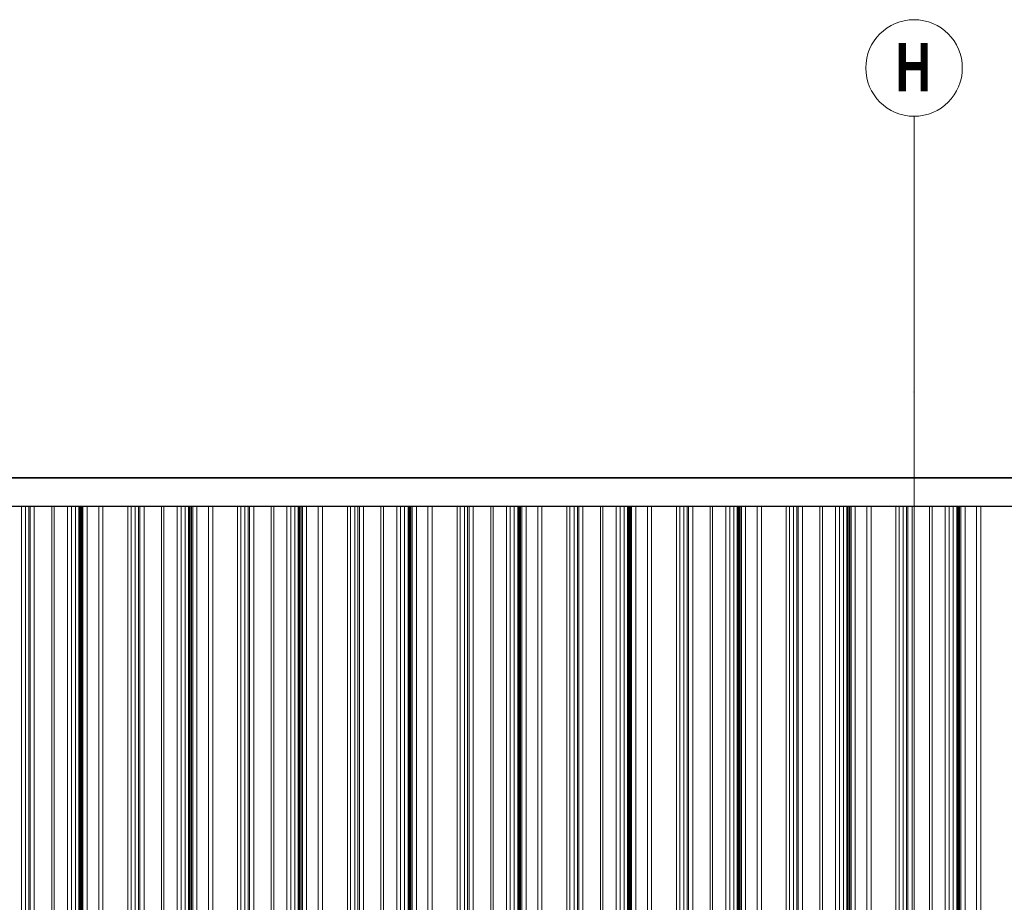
# Model space of a CAD drawing. Header units: metres. Extents: x -58265 to 590738, y -55036 to 35250.
# Tile 60 of 160: x 533818 to 537388, y -40535 to -37336. Entities that reach past the tile are written whole.
import ezdxf

# ---------------------------------------------------------------- set-up
doc = ezdxf.new("R2010")
doc.units = ezdxf.units.M
doc.header["$LTSCALE"] = 0.05
doc.header["$PDSIZE"] = 0.8
doc.linetypes.add('Strichlinie_ eng', pattern=[46, 30, -16])
for name, color, linetype in [('Ansicht Süd_3_A_1_Fassaden', 7, 'Continuous'), ('Ansicht Süd_3_A_1_Wände_Attika', 7, 'Continuous'), ('Ansicht Süd_3_A_3_Achsen_Raster', 7, 'Continuous')]:
    doc.layers.add(name, color=color, linetype=linetype)
doc.styles.add('ERSTELLTER_STIL_4', font='txt')

msp = doc.modelspace()

# ---------------------------------------------------------------- linework, layer by layer
at = {"layer": 'Ansicht Süd_3_A_1_Fassaden', "color": 7, "linetype": 'Continuous', "lineweight": 25}
msp.add_line((518774.4, -38996.1), (563942.4, -38996.1), dxfattribs=at)
at = {"layer": 'Ansicht Süd_3_A_1_Fassaden', "color": 253, "linetype": 'Continuous', "lineweight": 18}
for p, q in [((533824.3, -39448.9), (533824.3, -39100.1)), ((533839.3, -39448.9), (533839.3, -39100.1)), ((533850.9, -39448.9), (533850.9, -39100.1)), ((533856.2, -39448.9), (533856.2, -39100.1)), ((533871.3, -39448.9), (533871.3, -39100.1)), ((533934.7, -39448.9), (533934.7, -39100.1)), ((533943.6, -39448.9), (533943.6, -39100.1)), ((533991.7, -39448.9), (533991.7, -39100.1)), ((534005.7, -39448.9), (534005.7, -39100.1)), ((534020.3, -39448.9), (534020.3, -39100.1)), ((534032.8, -39448.9), (534032.8, -39100.1)), ((534035.8, -39448.9), (534035.8, -39100.1)), ((534037.6, -39448.9), (534037.6, -39100.1)), ((534041.5, -39448.9), (534041.5, -39100.1)), ((534043.3, -39448.9), (534043.3, -39100.1)), ((534047.8, -39448.9), (534047.8, -39100.1)), ((534063, -39448.9), (534063, -39100.1)), ((534105, -39448.9), (534105, -39100.1)), ((534120.3, -39448.9), (534120.3, -39100.1)), ((534210.5, -39448.9), (534210.5, -39100.1)), ((534222.1, -39448.9), (534222.1, -39100.1)), ((534237.1, -39448.9), (534237.1, -39100.1)), ((534248.8, -39448.9), (534248.8, -39100.1)), ((534254, -39448.9), (534254, -39100.1)), ((534269.1, -39448.9), (534269.1, -39100.1)), ((534332.5, -39448.9), (534332.5, -39100.1)), ((534341.4, -39448.9), (534341.4, -39100.1)), ((534389.5, -39448.9), (534389.5, -39100.1)), ((534403.5, -39448.9), (534403.5, -39100.1)), ((534418.1, -39448.9), (534418.1, -39100.1)), ((534430.6, -39448.9), (534430.6, -39100.1)), ((534433.7, -39448.9), (534433.7, -39100.1)), ((534435.4, -39448.9), (534435.4, -39100.1)), ((534439.4, -39448.9), (534439.4, -39100.1)), ((534441.1, -39448.9), (534441.1, -39100.1)), ((534445.6, -39448.9), (534445.6, -39100.1)), ((534460.9, -39448.9), (534460.9, -39100.1)), ((534502.9, -39448.9), (534502.9, -39100.1)), ((534518.1, -39448.9), (534518.1, -39100.1)), ((534608.3, -39448.9), (534608.3, -39100.1)), ((534619.9, -39448.9), (534619.9, -39100.1)), ((534635, -39448.9), (534635, -39100.1)), ((534646.6, -39448.9), (534646.6, -39100.1)), ((534651.9, -39448.9), (534651.9, -39100.1)), ((534666.9, -39448.9), (534666.9, -39100.1)), ((534730.4, -39448.9), (534730.4, -39100.1)), ((534739.2, -39448.9), (534739.2, -39100.1)), ((534787.3, -39448.9), (534787.3, -39100.1)), ((534801.4, -39448.9), (534801.4, -39100.1)), ((534815.9, -39448.9), (534815.9, -39100.1)), ((534828.5, -39448.9), (534828.5, -39100.1)), ((534831.5, -39448.9), (534831.5, -39100.1)), ((534833.3, -39448.9), (534833.3, -39100.1)), ((534837.2, -39448.9), (534837.2, -39100.1)), ((534838.9, -39448.9), (534838.9, -39100.1)), ((534843.5, -39448.9), (534843.5, -39100.1)), ((534858.7, -39448.9), (534858.7, -39100.1)), ((534900.7, -39448.9), (534900.7, -39100.1)), ((534916, -39448.9), (534916, -39100.1)), ((535006.2, -39448.9), (535006.2, -39100.1)), ((535017.8, -39448.9), (535017.8, -39100.1)), ((535032.8, -39448.9), (535032.8, -39100.1)), ((535044.4, -39448.9), (535044.4, -39100.1)), ((535049.7, -39448.9), (535049.7, -39100.1)), ((535064.8, -39448.9), (535064.8, -39100.1)), ((535128.2, -39448.9), (535128.2, -39100.1)), ((535137.1, -39448.9), (535137.1, -39100.1)), ((535185.2, -39448.9), (535185.2, -39100.1)), ((535199.2, -39448.9), (535199.2, -39100.1)), ((535213.8, -39448.9), (535213.8, -39100.1)), ((535226.3, -39448.9), (535226.3, -39100.1)), ((535229.3, -39448.9), (535229.3, -39100.1)), ((535231.1, -39448.9), (535231.1, -39100.1)), ((535235, -39448.9), (535235, -39100.1)), ((535236.8, -39448.9), (535236.8, -39100.1)), ((535241.3, -39448.9), (535241.3, -39100.1)), ((535256.5, -39448.9), (535256.5, -39100.1)), ((535298.5, -39448.9), (535298.5, -39100.1)), ((535313.8, -39448.9), (535313.8, -39100.1)), ((535404, -39448.9), (535404, -39100.1)), ((535415.6, -39448.9), (535415.6, -39100.1)), ((535430.6, -39448.9), (535430.6, -39100.1)), ((535442.3, -39448.9), (535442.3, -39100.1)), ((535447.5, -39448.9), (535447.5, -39100.1)), ((535462.6, -39448.9), (535462.6, -39100.1)), ((535526, -39448.9), (535526, -39100.1)), ((535534.9, -39448.9), (535534.9, -39100.1)), ((535583, -39448.9), (535583, -39100.1)), ((535597, -39448.9), (535597, -39100.1)), ((535611.6, -39448.9), (535611.6, -39100.1)), ((535624.1, -39448.9), (535624.1, -39100.1)), ((535627.2, -39448.9), (535627.2, -39100.1)), ((535628.9, -39448.9), (535628.9, -39100.1)), ((535632.9, -39448.9), (535632.9, -39100.1)), ((535634.6, -39448.9), (535634.6, -39100.1)), ((535639.1, -39448.9), (535639.1, -39100.1)), ((535654.4, -39448.9), (535654.4, -39100.1)), ((535696.4, -39448.9), (535696.4, -39100.1)), ((535711.6, -39448.9), (535711.6, -39100.1)), ((535801.8, -39448.9), (535801.8, -39100.1)), ((535813.4, -39448.9), (535813.4, -39100.1)), ((535828.5, -39448.9), (535828.5, -39100.1)), ((535840.1, -39448.9), (535840.1, -39100.1)), ((535845.4, -39448.9), (535845.4, -39100.1)), ((535860.4, -39448.9), (535860.4, -39100.1)), ((535923.9, -39448.9), (535923.9, -39100.1)), ((535932.7, -39448.9), (535932.7, -39100.1)), ((535980.8, -39448.9), (535980.8, -39100.1)), ((535994.9, -39448.9), (535994.9, -39100.1)), ((536009.4, -39448.9), (536009.4, -39100.1)), ((536022, -39448.9), (536022, -39100.1)), ((536025, -39448.9), (536025, -39100.1)), ((536026.8, -39448.9), (536026.8, -39100.1)), ((536030.7, -39448.9), (536030.7, -39100.1)), ((536032.4, -39448.9), (536032.4, -39100.1)), ((536037, -39448.9), (536037, -39100.1)), ((536052.2, -39448.9), (536052.2, -39100.1)), ((536094.2, -39448.9), (536094.2, -39100.1)), ((536109.5, -39448.9), (536109.5, -39100.1)), ((536199.7, -39448.9), (536199.7, -39100.1)), ((536211.3, -39448.9), (536211.3, -39100.1)), ((536226.3, -39448.9), (536226.3, -39100.1)), ((536237.9, -39448.9), (536237.9, -39100.1)), ((536243.2, -39448.9), (536243.2, -39100.1)), ((536258.3, -39448.9), (536258.3, -39100.1)), ((536321.7, -39448.9), (536321.7, -39100.1)), ((536330.6, -39448.9), (536330.6, -39100.1)), ((536378.7, -39448.9), (536378.7, -39100.1)), ((536392.7, -39448.9), (536392.7, -39100.1)), ((536407.3, -39448.9), (536407.3, -39100.1)), ((536419.8, -39448.9), (536419.8, -39100.1)), ((536422.8, -39448.9), (536422.8, -39100.1)), ((536424.6, -39448.9), (536424.6, -39100.1)), ((536428.5, -39448.9), (536428.5, -39100.1)), ((536430.3, -39448.9), (536430.3, -39100.1)), ((536434.8, -39448.9), (536434.8, -39100.1)), ((536450, -39448.9), (536450, -39100.1)), ((536492, -39448.9), (536492, -39100.1)), ((536507.3, -39448.9), (536507.3, -39100.1)), ((536597.5, -39448.9), (536597.5, -39100.1)), ((536609.1, -39448.9), (536609.1, -39100.1)), ((536624.1, -39448.9), (536624.1, -39100.1)), ((536635.8, -39448.9), (536635.8, -39100.1)), ((536641, -39448.9), (536641, -39100.1)), ((536656.1, -39448.9), (536656.1, -39100.1)), ((536719.5, -39448.9), (536719.5, -39100.1)), ((536728.4, -39448.9), (536728.4, -39100.1)), ((536776.5, -39448.9), (536776.5, -39100.1)), ((536790.5, -39448.9), (536790.5, -39100.1)), ((536805.1, -39448.9), (536805.1, -39100.1)), ((536817.6, -39448.9), (536817.6, -39100.1)), ((536820.7, -39448.9), (536820.7, -39100.1)), ((536822.4, -39448.9), (536822.4, -39100.1)), ((536826.4, -39448.9), (536826.4, -39100.1)), ((536828.1, -39448.9), (536828.1, -39100.1)), ((536832.6, -39448.9), (536832.6, -39100.1)), ((536847.9, -39448.9), (536847.9, -39100.1)), ((536889.9, -39448.9), (536889.9, -39100.1)), ((536905.1, -39448.9), (536905.1, -39100.1)), ((536995.3, -39448.9), (536995.3, -39100.1)), ((537006.9, -39448.9), (537006.9, -39100.1)), ((537022, -39448.9), (537022, -39100.1)), ((537033.6, -39448.9), (537033.6, -39100.1)), ((537038.9, -39448.9), (537038.9, -39100.1)), ((537053.9, -39448.9), (537053.9, -39100.1)), ((537117.4, -39448.9), (537117.4, -39100.1)), ((537126.2, -39448.9), (537126.2, -39100.1)), ((537174.3, -39448.9), (537174.3, -39100.1)), ((537188.4, -39448.9), (537188.4, -39100.1)), ((537202.9, -39448.9), (537202.9, -39100.1)), ((537215.5, -39448.9), (537215.5, -39100.1)), ((537218.5, -39448.9), (537218.5, -39100.1)), ((537220.3, -39448.9), (537220.3, -39100.1)), ((537224.2, -39448.9), (537224.2, -39100.1)), ((537225.9, -39448.9), (537225.9, -39100.1)), ((537230.5, -39448.9), (537230.5, -39100.1)), ((537245.7, -39448.9), (537245.7, -39100.1)), ((537287.7, -39448.9), (537287.7, -39100.1)), ((537303, -39448.9), (537303, -39100.1)), ((533824.3, -39848.9), (533824.3, -39448.9)), ((533839.3, -39848.9), (533839.3, -39448.9)), ((533850.9, -39848.9), (533850.9, -39448.9)), ((533856.2, -39848.9), (533856.2, -39448.9)), ((533871.3, -39848.9), (533871.3, -39448.9)), ((533934.7, -39848.9), (533934.7, -39448.9)), ((533943.6, -39848.9), (533943.6, -39448.9)), ((533991.7, -39848.9), (533991.7, -39448.9)), ((534005.7, -39848.9), (534005.7, -39448.9)), ((534020.3, -39848.9), (534020.3, -39448.9)), ((534032.8, -39848.9), (534032.8, -39448.9)), ((534032.8, -39448.9), (534035.8, -39448.9)), ((534035.8, -39848.9), (534035.8, -39448.9)), ((534037.6, -39848.9), (534037.6, -39448.9)), ((534041.5, -39848.9), (534041.5, -39448.9)), ((534043.3, -39848.9), (534043.3, -39448.9)), ((534047.8, -39848.9), (534047.8, -39448.9)), ((534063, -39848.9), (534063, -39448.9)), ((534105, -39848.9), (534105, -39448.9)), ((534120.3, -39848.9), (534120.3, -39448.9)), ((534210.5, -39848.9), (534210.5, -39448.9)), ((534222.1, -39848.9), (534222.1, -39448.9)), ((534237.1, -39848.9), (534237.1, -39448.9)), ((534248.8, -39848.9), (534248.8, -39448.9)), ((534254, -39848.9), (534254, -39448.9)), ((534269.1, -39848.9), (534269.1, -39448.9)), ((534332.5, -39848.9), (534332.5, -39448.9)), ((534341.4, -39848.9), (534341.4, -39448.9)), ((534389.5, -39848.9), (534389.5, -39448.9)), ((534403.5, -39848.9), (534403.5, -39448.9)), ((534418.1, -39848.9), (534418.1, -39448.9)), ((534430.6, -39848.9), (534430.6, -39448.9)), ((534430.6, -39448.9), (534433.7, -39448.9)), ((534433.7, -39848.9), (534433.7, -39448.9)), ((534435.4, -39848.9), (534435.4, -39448.9)), ((534439.4, -39848.9), (534439.4, -39448.9)), ((534441.1, -39848.9), (534441.1, -39448.9)), ((534445.6, -39848.9), (534445.6, -39448.9)), ((534460.9, -39848.9), (534460.9, -39448.9)), ((534502.9, -39848.9), (534502.9, -39448.9)), ((534518.1, -39848.9), (534518.1, -39448.9)), ((534608.3, -39848.9), (534608.3, -39448.9)), ((534619.9, -39848.9), (534619.9, -39448.9)), ((534635, -39848.9), (534635, -39448.9)), ((534646.6, -39848.9), (534646.6, -39448.9)), ((534651.9, -39848.9), (534651.9, -39448.9)), ((534666.9, -39848.9), (534666.9, -39448.9)), ((534730.4, -39848.9), (534730.4, -39448.9)), ((534739.2, -39848.9), (534739.2, -39448.9)), ((534787.3, -39848.9), (534787.3, -39448.9)), ((534801.4, -39848.9), (534801.4, -39448.9)), ((534815.9, -39848.9), (534815.9, -39448.9)), ((534828.5, -39848.9), (534828.5, -39448.9)), ((534828.5, -39448.9), (534831.5, -39448.9)), ((534831.5, -39848.9), (534831.5, -39448.9)), ((534833.3, -39848.9), (534833.3, -39448.9)), ((534837.2, -39848.9), (534837.2, -39448.9)), ((534838.9, -39848.9), (534838.9, -39448.9)), ((534843.5, -39848.9), (534843.5, -39448.9)), ((534858.7, -39848.9), (534858.7, -39448.9)), ((534900.7, -39848.9), (534900.7, -39448.9)), ((534916, -39848.9), (534916, -39448.9)), ((535006.2, -39848.9), (535006.2, -39448.9)), ((535017.8, -39848.9), (535017.8, -39448.9)), ((535032.8, -39848.9), (535032.8, -39448.9)), ((535044.4, -39848.9), (535044.4, -39448.9)), ((535049.7, -39848.9), (535049.7, -39448.9)), ((535064.8, -39848.9), (535064.8, -39448.9)), ((535128.2, -39848.9), (535128.2, -39448.9)), ((535137.1, -39848.9), (535137.1, -39448.9)), ((535185.2, -39848.9), (535185.2, -39448.9)), ((535199.2, -39848.9), (535199.2, -39448.9)), ((535213.8, -39848.9), (535213.8, -39448.9)), ((535226.3, -39848.9), (535226.3, -39448.9)), ((535226.3, -39448.9), (535229.3, -39448.9)), ((535229.3, -39848.9), (535229.3, -39448.9)), ((535231.1, -39848.9), (535231.1, -39448.9)), ((535235, -39848.9), (535235, -39448.9)), ((535236.8, -39848.9), (535236.8, -39448.9)), ((535241.3, -39848.9), (535241.3, -39448.9)), ((535256.5, -39848.9), (535256.5, -39448.9)), ((535298.5, -39848.9), (535298.5, -39448.9)), ((535313.8, -39848.9), (535313.8, -39448.9)), ((535404, -39848.9), (535404, -39448.9)), ((535415.6, -39848.9), (535415.6, -39448.9)), ((535430.6, -39848.9), (535430.6, -39448.9)), ((535442.3, -39848.9), (535442.3, -39448.9)), ((535447.5, -39848.9), (535447.5, -39448.9)), ((535462.6, -39848.9), (535462.6, -39448.9)), ((535526, -39848.9), (535526, -39448.9)), ((535534.9, -39848.9), (535534.9, -39448.9)), ((535583, -39848.9), (535583, -39448.9)), ((535597, -39848.9), (535597, -39448.9)), ((535611.6, -39848.9), (535611.6, -39448.9)), ((535624.1, -39848.9), (535624.1, -39448.9)), ((535624.1, -39448.9), (535627.2, -39448.9)), ((535627.2, -39848.9), (535627.2, -39448.9)), ((535628.9, -39848.9), (535628.9, -39448.9)), ((535632.9, -39848.9), (535632.9, -39448.9)), ((535634.6, -39848.9), (535634.6, -39448.9)), ((535639.1, -39848.9), (535639.1, -39448.9)), ((535654.4, -39848.9), (535654.4, -39448.9)), ((535696.4, -39848.9), (535696.4, -39448.9)), ((535711.6, -39848.9), (535711.6, -39448.9)), ((535801.8, -39848.9), (535801.8, -39448.9)), ((535813.4, -39848.9), (535813.4, -39448.9)), ((535828.5, -39848.9), (535828.5, -39448.9)), ((535840.1, -39848.9), (535840.1, -39448.9)), ((535845.4, -39848.9), (535845.4, -39448.9)), ((535860.4, -39848.9), (535860.4, -39448.9)), ((535923.9, -39848.9), (535923.9, -39448.9)), ((535932.7, -39848.9), (535932.7, -39448.9)), ((535980.8, -39848.9), (535980.8, -39448.9)), ((535994.9, -39848.9), (535994.9, -39448.9)), ((536009.4, -39848.9), (536009.4, -39448.9)), ((536022, -39848.9), (536022, -39448.9)), ((536022, -39448.9), (536025, -39448.9)), ((536025, -39848.9), (536025, -39448.9)), ((536026.8, -39848.9), (536026.8, -39448.9)), ((536030.7, -39848.9), (536030.7, -39448.9)), ((536032.4, -39848.9), (536032.4, -39448.9)), ((536037, -39848.9), (536037, -39448.9)), ((536052.2, -39848.9), (536052.2, -39448.9)), ((536094.2, -39848.9), (536094.2, -39448.9)), ((536109.5, -39848.9), (536109.5, -39448.9)), ((536199.7, -39848.9), (536199.7, -39448.9)), ((536211.3, -39848.9), (536211.3, -39448.9)), ((536226.3, -39848.9), (536226.3, -39448.9)), ((536237.9, -39848.9), (536237.9, -39448.9)), ((536243.2, -39848.9), (536243.2, -39448.9)), ((536258.3, -39848.9), (536258.3, -39448.9)), ((536321.7, -39848.9), (536321.7, -39448.9)), ((536330.6, -39848.9), (536330.6, -39448.9)), ((536378.7, -39848.9), (536378.7, -39448.9)), ((536392.7, -39848.9), (536392.7, -39448.9)), ((536407.3, -39848.9), (536407.3, -39448.9)), ((536419.8, -39848.9), (536419.8, -39448.9)), ((536419.8, -39448.9), (536422.8, -39448.9)), ((536422.8, -39848.9), (536422.8, -39448.9)), ((536424.6, -39848.9), (536424.6, -39448.9)), ((536428.5, -39848.9), (536428.5, -39448.9)), ((536430.3, -39848.9), (536430.3, -39448.9)), ((536434.8, -39848.9), (536434.8, -39448.9)), ((536450, -39848.9), (536450, -39448.9)), ((536492, -39848.9), (536492, -39448.9)), ((536507.3, -39848.9), (536507.3, -39448.9)), ((536597.5, -39848.9), (536597.5, -39448.9)), ((536609.1, -39848.9), (536609.1, -39448.9)), ((536624.1, -39848.9), (536624.1, -39448.9)), ((536635.8, -39848.9), (536635.8, -39448.9)), ((536641, -39848.9), (536641, -39448.9)), ((536656.1, -39848.9), (536656.1, -39448.9)), ((536719.5, -39848.9), (536719.5, -39448.9)), ((536728.4, -39848.9), (536728.4, -39448.9)), ((536776.5, -39848.9), (536776.5, -39448.9)), ((536790.5, -39848.9), (536790.5, -39448.9)), ((536805.1, -39848.9), (536805.1, -39448.9)), ((536817.6, -39848.9), (536817.6, -39448.9)), ((536817.6, -39448.9), (536820.7, -39448.9)), ((536820.7, -39848.9), (536820.7, -39448.9)), ((536822.4, -39848.9), (536822.4, -39448.9)), ((536826.4, -39848.9), (536826.4, -39448.9)), ((536828.1, -39848.9), (536828.1, -39448.9)), ((536832.6, -39848.9), (536832.6, -39448.9)), ((536847.9, -39848.9), (536847.9, -39448.9)), ((536889.9, -39848.9), (536889.9, -39448.9)), ((536905.1, -39848.9), (536905.1, -39448.9)), ((536995.3, -39848.9), (536995.3, -39448.9)), ((537006.9, -39848.9), (537006.9, -39448.9)), ((537022, -39848.9), (537022, -39448.9)), ((537033.6, -39848.9), (537033.6, -39448.9)), ((537038.9, -39848.9), (537038.9, -39448.9)), ((537053.9, -39848.9), (537053.9, -39448.9)), ((537117.4, -39848.9), (537117.4, -39448.9)), ((537126.2, -39848.9), (537126.2, -39448.9)), ((537174.3, -39848.9), (537174.3, -39448.9)), ((537188.4, -39848.9), (537188.4, -39448.9)), ((537202.9, -39848.9), (537202.9, -39448.9)), ((537215.5, -39848.9), (537215.5, -39448.9)), ((537215.5, -39448.9), (537218.5, -39448.9)), ((537218.5, -39848.9), (537218.5, -39448.9)), ((537220.3, -39848.9), (537220.3, -39448.9)), ((537224.2, -39848.9), (537224.2, -39448.9)), ((537225.9, -39848.9), (537225.9, -39448.9)), ((537230.5, -39848.9), (537230.5, -39448.9)), ((537245.7, -39848.9), (537245.7, -39448.9)), ((537287.7, -39848.9), (537287.7, -39448.9)), ((537303, -39848.9), (537303, -39448.9)), ((533824.3, -41448.9), (533824.3, -39848.9)), ((533839.3, -41448.9), (533839.3, -39848.9)), ((533850.9, -41448.9), (533850.9, -39848.9)), ((533856.2, -41448.9), (533856.2, -39848.9)), ((533871.3, -41448.9), (533871.3, -39848.9)), ((533934.7, -41448.9), (533934.7, -39848.9)), ((533943.6, -41448.9), (533943.6, -39848.9)), ((533991.7, -41448.9), (533991.7, -39848.9)), ((534005.7, -41448.9), (534005.7, -39848.9)), ((534020.3, -41448.9), (534020.3, -39848.9)), ((534032.8, -41448.9), (534032.8, -39848.9)), ((534032.8, -39848.9), (534035.8, -39848.9)), ((534035.8, -41448.9), (534035.8, -39848.9)), ((534037.6, -41448.9), (534037.6, -39848.9)), ((534041.5, -41448.9), (534041.5, -39848.9)), ((534043.3, -41448.9), (534043.3, -39848.9)), ((534047.8, -41448.9), (534047.8, -39848.9)), ((534063, -41448.9), (534063, -39848.9)), ((534105, -41448.9), (534105, -39848.9)), ((534120.3, -41448.9), (534120.3, -39848.9)), ((534210.5, -41448.9), (534210.5, -39848.9)), ((534222.1, -41448.9), (534222.1, -39848.9)), ((534237.1, -41448.9), (534237.1, -39848.9)), ((534248.8, -41448.9), (534248.8, -39848.9)), ((534254, -41448.9), (534254, -39848.9)), ((534269.1, -41448.9), (534269.1, -39848.9)), ((534332.5, -41448.9), (534332.5, -39848.9)), ((534341.4, -41448.9), (534341.4, -39848.9)), ((534389.5, -41448.9), (534389.5, -39848.9)), ((534403.5, -41448.9), (534403.5, -39848.9)), ((534418.1, -41448.9), (534418.1, -39848.9)), ((534430.6, -41448.9), (534430.6, -39848.9)), ((534430.6, -39848.9), (534433.7, -39848.9)), ((534433.7, -41448.9), (534433.7, -39848.9)), ((534435.4, -41448.9), (534435.4, -39848.9)), ((534439.4, -41448.9), (534439.4, -39848.9)), ((534441.1, -41448.9), (534441.1, -39848.9)), ((534445.6, -41448.9), (534445.6, -39848.9)), ((534460.9, -41448.9), (534460.9, -39848.9)), ((534502.9, -41448.9), (534502.9, -39848.9)), ((534518.1, -41448.9), (534518.1, -39848.9)), ((534608.3, -41448.9), (534608.3, -39848.9)), ((534619.9, -41448.9), (534619.9, -39848.9)), ((534635, -41448.9), (534635, -39848.9)), ((534646.6, -41448.9), (534646.6, -39848.9)), ((534651.9, -41448.9), (534651.9, -39848.9)), ((534666.9, -41448.9), (534666.9, -39848.9)), ((534730.4, -41448.9), (534730.4, -39848.9)), ((534739.2, -41448.9), (534739.2, -39848.9)), ((534787.3, -41448.9), (534787.3, -39848.9)), ((534801.4, -41448.9), (534801.4, -39848.9)), ((534815.9, -41448.9), (534815.9, -39848.9)), ((534828.5, -41448.9), (534828.5, -39848.9)), ((534828.5, -39848.9), (534831.5, -39848.9)), ((534831.5, -41448.9), (534831.5, -39848.9)), ((534833.3, -41448.9), (534833.3, -39848.9)), ((534837.2, -41448.9), (534837.2, -39848.9)), ((534838.9, -41448.9), (534838.9, -39848.9)), ((534843.5, -41448.9), (534843.5, -39848.9)), ((534858.7, -41448.9), (534858.7, -39848.9)), ((534900.7, -41448.9), (534900.7, -39848.9)), ((534916, -41448.9), (534916, -39848.9)), ((535006.2, -41448.9), (535006.2, -39848.9)), ((535017.8, -41448.9), (535017.8, -39848.9)), ((535032.8, -41448.9), (535032.8, -39848.9)), ((535044.4, -41448.9), (535044.4, -39848.9)), ((535049.7, -41448.9), (535049.7, -39848.9)), ((535064.8, -41448.9), (535064.8, -39848.9)), ((535128.2, -41448.9), (535128.2, -39848.9)), ((535137.1, -41448.9), (535137.1, -39848.9)), ((535185.2, -41448.9), (535185.2, -39848.9)), ((535199.2, -41448.9), (535199.2, -39848.9)), ((535213.8, -41448.9), (535213.8, -39848.9)), ((535226.3, -41448.9), (535226.3, -39848.9)), ((535226.3, -39848.9), (535229.3, -39848.9)), ((535229.3, -41448.9), (535229.3, -39848.9)), ((535231.1, -41448.9), (535231.1, -39848.9)), ((535235, -41448.9), (535235, -39848.9)), ((535236.8, -41448.9), (535236.8, -39848.9)), ((535241.3, -41448.9), (535241.3, -39848.9)), ((535256.5, -41448.9), (535256.5, -39848.9)), ((535298.5, -41448.9), (535298.5, -39848.9)), ((535313.8, -41448.9), (535313.8, -39848.9)), ((535404, -41448.9), (535404, -39848.9)), ((535415.6, -41448.9), (535415.6, -39848.9)), ((535430.6, -41448.9), (535430.6, -39848.9)), ((535442.3, -41448.9), (535442.3, -39848.9)), ((535447.5, -41448.9), (535447.5, -39848.9)), ((535462.6, -41448.9), (535462.6, -39848.9)), ((535526, -41448.9), (535526, -39848.9)), ((535534.9, -41448.9), (535534.9, -39848.9)), ((535583, -41448.9), (535583, -39848.9)), ((535597, -41448.9), (535597, -39848.9)), ((535611.6, -41448.9), (535611.6, -39848.9)), ((535624.1, -41448.9), (535624.1, -39848.9)), ((535624.1, -39848.9), (535627.2, -39848.9)), ((535627.2, -41448.9), (535627.2, -39848.9)), ((535628.9, -41448.9), (535628.9, -39848.9)), ((535632.9, -41448.9), (535632.9, -39848.9)), ((535634.6, -41448.9), (535634.6, -39848.9)), ((535639.1, -41448.9), (535639.1, -39848.9)), ((535654.4, -41448.9), (535654.4, -39848.9)), ((535696.4, -41448.9), (535696.4, -39848.9)), ((535711.6, -41448.9), (535711.6, -39848.9)), ((535801.8, -41448.9), (535801.8, -39848.9)), ((535813.4, -41448.9), (535813.4, -39848.9)), ((535828.5, -41448.9), (535828.5, -39848.9)), ((535840.1, -41448.9), (535840.1, -39848.9)), ((535845.4, -41448.9), (535845.4, -39848.9)), ((535860.4, -41448.9), (535860.4, -39848.9)), ((535923.9, -41448.9), (535923.9, -39848.9)), ((535932.7, -41448.9), (535932.7, -39848.9)), ((535980.8, -41448.9), (535980.8, -39848.9)), ((535994.9, -41448.9), (535994.9, -39848.9)), ((536009.4, -41448.9), (536009.4, -39848.9)), ((536022, -41448.9), (536022, -39848.9)), ((536022, -39848.9), (536025, -39848.9)), ((536025, -41448.9), (536025, -39848.9)), ((536026.8, -41448.9), (536026.8, -39848.9)), ((536030.7, -41448.9), (536030.7, -39848.9)), ((536032.4, -41448.9), (536032.4, -39848.9)), ((536037, -41448.9), (536037, -39848.9)), ((536052.2, -41448.9), (536052.2, -39848.9)), ((536094.2, -41448.9), (536094.2, -39848.9)), ((536109.5, -41448.9), (536109.5, -39848.9)), ((536199.7, -41448.9), (536199.7, -39848.9)), ((536211.3, -41448.9), (536211.3, -39848.9)), ((536226.3, -41448.9), (536226.3, -39848.9)), ((536237.9, -41448.9), (536237.9, -39848.9)), ((536243.2, -41448.9), (536243.2, -39848.9)), ((536258.3, -41448.9), (536258.3, -39848.9)), ((536321.7, -41448.9), (536321.7, -39848.9)), ((536330.6, -41448.9), (536330.6, -39848.9)), ((536378.7, -41448.9), (536378.7, -39848.9)), ((536392.7, -41448.9), (536392.7, -39848.9)), ((536407.3, -41448.9), (536407.3, -39848.9)), ((536419.8, -41448.9), (536419.8, -39848.9)), ((536419.8, -39848.9), (536422.8, -39848.9)), ((536422.8, -41448.9), (536422.8, -39848.9)), ((536424.6, -41448.9), (536424.6, -39848.9)), ((536428.5, -41448.9), (536428.5, -39848.9)), ((536430.3, -41448.9), (536430.3, -39848.9)), ((536434.8, -41448.9), (536434.8, -39848.9)), ((536450, -41448.9), (536450, -39848.9)), ((536492, -41448.9), (536492, -39848.9)), ((536507.3, -41448.9), (536507.3, -39848.9)), ((536597.5, -41448.9), (536597.5, -39848.9)), ((536609.1, -41448.9), (536609.1, -39848.9)), ((536624.1, -41448.9), (536624.1, -39848.9)), ((536635.8, -41448.9), (536635.8, -39848.9)), ((536641, -41448.9), (536641, -39848.9)), ((536656.1, -41448.9), (536656.1, -39848.9)), ((536719.5, -41448.9), (536719.5, -39848.9)), ((536728.4, -41448.9), (536728.4, -39848.9)), ((536776.5, -41448.9), (536776.5, -39848.9)), ((536790.5, -41448.9), (536790.5, -39848.9)), ((536805.1, -41448.9), (536805.1, -39848.9)), ((536817.6, -41448.9), (536817.6, -39848.9)), ((536817.6, -39848.9), (536820.7, -39848.9)), ((536820.7, -41448.9), (536820.7, -39848.9)), ((536822.4, -41448.9), (536822.4, -39848.9)), ((536826.4, -41448.9), (536826.4, -39848.9)), ((536828.1, -41448.9), (536828.1, -39848.9)), ((536832.6, -41448.9), (536832.6, -39848.9)), ((536847.9, -41448.9), (536847.9, -39848.9)), ((536889.9, -41448.9), (536889.9, -39848.9)), ((536905.1, -41448.9), (536905.1, -39848.9)), ((536995.3, -41448.9), (536995.3, -39848.9)), ((537006.9, -41448.9), (537006.9, -39848.9)), ((537022, -41448.9), (537022, -39848.9)), ((537033.6, -41448.9), (537033.6, -39848.9)), ((537038.9, -41448.9), (537038.9, -39848.9)), ((537053.9, -41448.9), (537053.9, -39848.9)), ((537117.4, -41448.9), (537117.4, -39848.9)), ((537126.2, -41448.9), (537126.2, -39848.9)), ((537174.3, -41448.9), (537174.3, -39848.9)), ((537188.4, -41448.9), (537188.4, -39848.9)), ((537202.9, -41448.9), (537202.9, -39848.9)), ((537215.5, -41448.9), (537215.5, -39848.9)), ((537215.5, -39848.9), (537218.5, -39848.9)), ((537218.5, -41448.9), (537218.5, -39848.9)), ((537220.3, -41448.9), (537220.3, -39848.9)), ((537224.2, -41448.9), (537224.2, -39848.9)), ((537225.9, -41448.9), (537225.9, -39848.9)), ((537230.5, -41448.9), (537230.5, -39848.9)), ((537245.7, -41448.9), (537245.7, -39848.9)), ((537287.7, -41448.9), (537287.7, -39848.9)), ((537303, -41448.9), (537303, -39848.9))]:
    msp.add_line(p, q, dxfattribs=at)
at = {"layer": 'Ansicht Süd_3_A_1_Wände_Attika', "color": 253, "linetype": 'Continuous', "lineweight": 18}
for p, q in [((563941.1, -38998.1), (518775.7, -38998.1)), ((563940.1, -39100.1), (518776.6, -39100.1)), ((563941.1, -39099.1), (518777.6, -39099.1))]:
    msp.add_line(p, q, dxfattribs=at)
at = {"layer": 'Ansicht Süd_3_A_3_Achsen_Raster', "color": 7, "linetype": 'Strichlinie_ eng', "lineweight": 15}
for q in [(537060.9, -37686.1), (537060.9, -53686.1)]:
    msp.add_line((537060.9, -38686.1), q, dxfattribs=at)
at = {"layer": 'Ansicht Süd_3_A_3_Achsen_Raster', "color": 7, "linetype": 'Continuous', "lineweight": 15}
msp.add_circle((537060.9, -37511.1), 175, dxfattribs=at)
at = {"layer": 'Ansicht Süd_3_A_3_Achsen_Raster', "color": 7, "linetype": 'Strichlinie_ eng', "lineweight": 15}
msp.add_point((537060.9, -38686.1), dxfattribs=at)
msp.add_point((537060.9, -38686.1), dxfattribs=at)

# ---------------------------------------------------------------- texts
at = {"layer": 'Ansicht Süd_3_A_3_Achsen_Raster', "color": 7, "linetype": 'Continuous', "lineweight": 20, "insert": (536993.3, -37420.2), "char_height": 175, "attachment_point": 1, "style": 'ERSTELLTER_STIL_4'}
msp.add_mtext('\\A1;{\\pql;\\pt0;\\fSwis721 LtCn BT|b1|i0|c0|p0;\\W1.000000;H}', dxfattribs=at)

doc.saveas('drawing.dxf')
